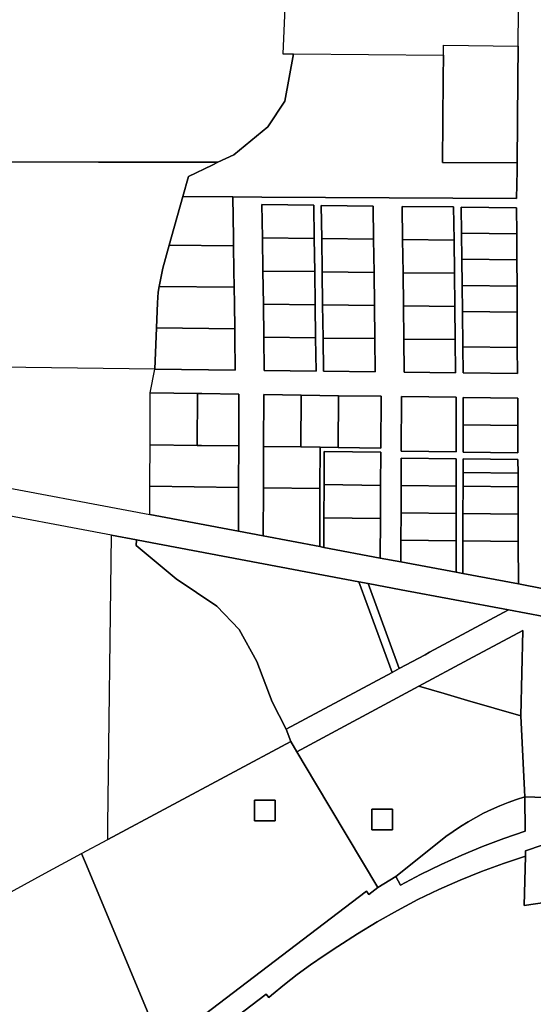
# Model space of a CAD drawing. Header units: feet. Extents: x 1432881 to 1462358, y 428034 to 438747.
# Tile 6 of 14: x 1455668 to 1456908, y 432739 to 435115. Entities that reach past the tile are written whole.
import ezdxf

# ---------------------------------------------------------------- set-up
doc = ezdxf.new("R2010")
doc.units = ezdxf.units.FT
doc.header["$MEASUREMENT"] = 0
doc.layers.add('SH_Minor_Grid_Line', color=247, linetype='Continuous')

msp = doc.modelspace()

# ---------------------------------------------------------------- linework, layer by layer
at = {"layer": 'SH_Minor_Grid_Line'}
for points in [[(1456311, 435217.1), (1456303.2, 435032.4), (1456329.3, 435032.2), (1456308.2, 434918.1), (1456267.3, 434856), (1456185, 434788.9), (1456146.6, 434770.5), (1455858.4, 434770.9), (1455562.9, 434771.3), (1455364.8, 434771.6), (1454060.2, 434773.4), (1454065, 435167.5)], [(1456933.2, 433741.5), (1456871.8, 433753.1), (1456871.5, 433855.3), (1456871.3, 433921.3), (1456871.1, 433987.3), (1456871, 434020.3), (1456870.8, 434053.3), (1456738.3, 434054.9), (1456738.3, 434021.9), (1456738.3, 433988.9), (1456738.2, 433922.9), (1456738.2, 433856.9), (1456738.2, 433778.2), (1456721.7, 433781.3), (1456721.7, 433857.1), (1456721.7, 433923.1), (1456721.8, 433989.1), (1456721.8, 434055.1), (1456589.2, 434056.7), (1456588.9, 433990.6), (1456588.6, 433924.7), (1456588.3, 433858.7), (1456588, 433806.4), (1456538.6, 433815.7), (1456539, 433910.9), (1456539.4, 433990.9), (1456539.8, 434070.9), (1456403.3, 434072.9), (1456402.9, 433992.9), (1456402.5, 433912.9), (1456402.2, 433841.4), (1456392.2, 433843.3), (1456392.8, 433983.1), (1456393.3, 434083.1), (1456436.8, 434082.4), (1456539.8, 434080.9), (1456540.4, 434205.9), (1456437.4, 434207.4), (1456347.4, 434208.8), (1456257.4, 434210.1), (1456256.8, 434085.1), (1456256.4, 433985.1), (1456255.8, 433868.9), (1456195.9, 433880.2), (1456196.4, 433986), (1456196.4, 433996), (1456196.8, 434086), (1456197.4, 434211), (1456107.4, 434212.3), (1456097.4, 434212.5), (1455982.9, 434214.2), (1455994.2, 434271.1), (1455994.2, 434271.3), (1456188.6, 434269), (1456187.4, 434349), (1456187.1, 434369), (1456186.2, 434429), (1456185.6, 434469.1), (1456185, 434509.1), (1456184.1, 434569.1), (1456183.8, 434589.1), (1456182.4, 434686.9), (1456252.8, 434686.4), (1456867.6, 434682.9), (1456868.7, 434750.5), (1456868.9, 434769.5), (1456870.7, 434971), (1456871.4, 435051), (1456873, 435227)], [(1455562.9, 434771.3), (1455858.4, 434770.9), (1456146.6, 434770.5), (1456132.6, 434763.8), (1456075.7, 434736), (1456062, 434687.6), (1456034.8, 434590.9), (1456029.2, 434570.9), (1456029.2, 434570.9), (1456013.4, 434514.9), (1456012.7, 434511.1), (1456004.8, 434471.2), (1456002.2, 434457.5), (1456001, 434431.3), (1455998.5, 434371.3), (1455997.6, 434351.3), (1455994.2, 434271.3), (1455994.2, 434271.1), (1455557.2, 434277.4)], [(1455554.1, 434001), (1455982.3, 433920.4), (1456195.9, 433880.2), (1456255.8, 433868.9), (1456392.2, 433843.3), (1456402.2, 433841.4), (1456538.6, 433815.7), (1456588, 433806.4), (1456721.7, 433781.3), (1456738.2, 433778.2), (1456871.8, 433753.1), (1456933.2, 433741.5)], [(1456933.3, 433674.3), (1456848.1, 433690.4), (1456588.9, 433739.1), (1456509.2, 433754.1), (1456486.5, 433758.4), (1455970.9, 433855.4), (1455949.8, 433859.3), (1455889.3, 433870.7), (1455739.6, 433898.9), (1455355.6, 433971.1)], [(1457393.8, 433222.6), (1456887.7, 433239.6), (1456887.4, 433239.7), (1456887.4, 433239.8), (1456886.6, 433255.7), (1456877.8, 433435), (1456882.9, 433641), (1456751.6, 433570.5), (1456631.8, 433506.3), (1456337.1, 433348.2), (1456322.3, 433373), (1456311.4, 433402.5), (1456566.9, 433539.5), (1456584.5, 433549), (1456646.5, 433582.2), (1456657.5, 433588.2), (1456848.1, 433690.4), (1456933.3, 433674.3)], [(1456011.9, 432636.2), (1456505.1, 433011.8), (1456511.2, 433003.9), (1456533, 433020.5), (1456576, 433047.1), (1456587.7, 433026.7), (1456636, 433052.2), (1456685.2, 433076.2), (1456735, 433098.6), (1456785.5, 433119.6), (1456836.6, 433138.9), (1456888.3, 433156.7), (1456887.4, 433239.7), (1456887.7, 433239.6), (1457393.8, 433222.6)], [(1456929.6, 433122.9), (1456888.9, 433108.8), (1456889, 433096.5), (1456835.8, 433078.8), (1456783.2, 433059.5), (1456731.3, 433038.5), (1456680, 433015.8), (1456629.5, 432991.5), (1456579.9, 432965.6), (1456531.1, 432938), (1456483.2, 432908.9), (1456436.2, 432878.3), (1456402.9, 432856.8), (1456370.2, 432834.3), (1456338.2, 432810.8), (1456306.9, 432786.4), (1456276.3, 432761.1), (1456269.1, 432755.6), (1456263.1, 432763.5), (1455864.5, 432459.8)], [(1455864.5, 432459.8), (1456263.1, 432763.5), (1456269.1, 432755.6), (1456276.3, 432761.1), (1456306.9, 432786.4), (1456338.2, 432810.8), (1456370.2, 432834.3), (1456402.9, 432856.8), (1456436.2, 432878.3), (1456483.2, 432908.9), (1456531.1, 432938), (1456579.9, 432965.6), (1456629.5, 432991.5), (1456680, 433015.8), (1456731.3, 433038.5), (1456783.2, 433059.5), (1456835.8, 433078.8), (1456889, 433096.5), (1456885.8, 432977.2), (1456979, 432991.2), (1457099, 432961.8), (1457126.6, 432894.4), (1457264.7, 432557.1)]]:
    msp.add_lwpolyline(points, dxfattribs=at)
for points in [[(1456691.5, 435053), (1456871.4, 435051), (1456870.7, 434971), (1456868.9, 434769.5), (1456688.9, 434769.8), (1456690.7, 434973), (1456691.2, 435029.3), (1456691.5, 435053)], [(1456691.2, 435029.3), (1456690.7, 434973), (1456688.9, 434769.8), (1456868.9, 434769.5), (1456868.7, 434750.5), (1456867.6, 434682.9), (1456252.8, 434686.4), (1456182.4, 434686.9), (1456062, 434687.6), (1456075.7, 434736), (1456132.6, 434763.8), (1456146.6, 434770.5), (1456185, 434788.9), (1456267.3, 434856), (1456308.2, 434918.1), (1456329.3, 435032.2), (1456691.2, 435029.3)], [(1456029.2, 434570.9), (1456034.8, 434590.9), (1456062, 434687.6), (1456182.4, 434686.9), (1456183.8, 434589.1), (1456184.1, 434569.1), (1456029.2, 434570.9)], [(1456378.1, 434666.8), (1456379.2, 434586.7), (1456253.9, 434588.2), (1456252.7, 434668.3), (1456378.1, 434666.8)], [(1456252.7, 434668.3), (1456253.9, 434588.2), (1456255, 434508.2), (1456256.2, 434428.2), (1456257.4, 434348.2), (1456258.6, 434268.2), (1456383.6, 434266.7), (1456382.5, 434346.7), (1456381.4, 434426.7), (1456380.3, 434506.7), (1456379.2, 434586.7), (1456378.1, 434666.8), (1456252.7, 434668.3)], [(1456396.1, 434666.5), (1456521.5, 434665), (1456522.5, 434585), (1456397.2, 434586.5), (1456396.1, 434666.5)], [(1456396.1, 434666.5), (1456397.2, 434586.5), (1456398.3, 434506.5), (1456399.4, 434426.5), (1456400.5, 434346.5), (1456401.6, 434266.4), (1456526.5, 434264.9), (1456525.5, 434345), (1456524.5, 434425), (1456523.5, 434505), (1456522.5, 434585), (1456521.5, 434665), (1456396.1, 434666.5)], [(1456715.5, 434662.7), (1456716.5, 434582.7), (1456592.5, 434584.2), (1456591.5, 434664.2), (1456715.5, 434662.7)], [(1456720.5, 434262.6), (1456719.5, 434342.6), (1456718.5, 434422.6), (1456717.5, 434502.7), (1456716.5, 434582.7), (1456715.5, 434662.7), (1456591.5, 434664.2), (1456592.5, 434584.2), (1456593.5, 434504.2), (1456594.5, 434424.1), (1456595.5, 434344.1), (1456596.5, 434264.1), (1456720.5, 434262.6)], [(1456868, 434597.9), (1456734.3, 434599.5), (1456733.5, 434662.5), (1456867.7, 434660.9), (1456868, 434597.9)], [(1456733.5, 434662.5), (1456734.3, 434599.5), (1456735.1, 434536.5), (1456735.9, 434473.5), (1456736.7, 434410.5), (1456737.7, 434325.4), (1456738.5, 434262.4), (1456869.5, 434260.8), (1456869.2, 434323.8), (1456868.9, 434408.9), (1456868.6, 434471.9), (1456868.3, 434534.9), (1456868, 434597.9), (1456867.7, 434660.9), (1456733.5, 434662.5)], [(1456868.3, 434534.9), (1456735.1, 434536.5), (1456734.3, 434599.5), (1456868, 434597.9), (1456868.3, 434534.9)], [(1456029.2, 434570.9), (1456184.1, 434569.1), (1456185, 434509.1), (1456185.6, 434469.1), (1456004.8, 434471.2), (1456012.7, 434511.1), (1456013.4, 434514.9), (1456029.2, 434570.9)], [(1456379.2, 434586.7), (1456380.3, 434506.7), (1456255, 434508.2), (1456253.9, 434588.2), (1456379.2, 434586.7)], [(1456398.3, 434506.5), (1456397.2, 434586.5), (1456522.5, 434585), (1456523.5, 434505), (1456398.3, 434506.5)], [(1456716.5, 434582.7), (1456717.5, 434502.7), (1456593.5, 434504.2), (1456592.5, 434584.2), (1456716.5, 434582.7)], [(1456868.6, 434471.9), (1456735.9, 434473.5), (1456735.1, 434536.5), (1456868.3, 434534.9), (1456868.6, 434471.9)], [(1456380.3, 434506.7), (1456381.4, 434426.7), (1456256.2, 434428.2), (1456255, 434508.2), (1456380.3, 434506.7)], [(1456398.3, 434506.5), (1456523.5, 434505), (1456524.5, 434425), (1456399.4, 434426.5), (1456398.3, 434506.5)], [(1456718.5, 434422.6), (1456594.5, 434424.1), (1456593.5, 434504.2), (1456717.5, 434502.7), (1456718.5, 434422.6)], [(1456185.6, 434469.1), (1456186.2, 434429), (1456187.1, 434369), (1455998.5, 434371.3), (1456001, 434431.3), (1456002.2, 434457.5), (1456004.8, 434471.2), (1456185.6, 434469.1)], [(1456868.9, 434408.9), (1456736.7, 434410.5), (1456735.9, 434473.5), (1456868.6, 434471.9), (1456868.9, 434408.9)], [(1456381.4, 434426.7), (1456382.5, 434346.7), (1456257.4, 434348.2), (1456256.2, 434428.2), (1456381.4, 434426.7)], [(1456399.4, 434426.5), (1456524.5, 434425), (1456525.5, 434345), (1456400.5, 434346.5), (1456399.4, 434426.5)], [(1456719.5, 434342.6), (1456595.5, 434344.1), (1456594.5, 434424.1), (1456718.5, 434422.6), (1456719.5, 434342.6)], [(1456869.2, 434323.8), (1456737.7, 434325.4), (1456736.7, 434410.5), (1456868.9, 434408.9), (1456869.2, 434323.8)], [(1456187.1, 434369), (1456187.4, 434349), (1456188.6, 434269), (1455994.2, 434271.3), (1455997.6, 434351.3), (1455998.5, 434371.3), (1456187.1, 434369)], [(1456382.5, 434346.7), (1456383.6, 434266.7), (1456258.6, 434268.2), (1456257.4, 434348.2), (1456382.5, 434346.7)], [(1456526.5, 434264.9), (1456401.6, 434266.4), (1456400.5, 434346.5), (1456525.5, 434345), (1456526.5, 434264.9)], [(1456719.5, 434342.6), (1456720.5, 434262.6), (1456596.5, 434264.1), (1456595.5, 434344.1), (1456719.5, 434342.6)], [(1456869.2, 434323.8), (1456869.5, 434260.8), (1456738.5, 434262.4), (1456737.7, 434325.4), (1456869.2, 434323.8)], [(1456096.8, 434087.5), (1455982.7, 434089.2), (1455982.9, 434214.2), (1456097.4, 434212.5), (1456096.8, 434087.5)], [(1456096.8, 434087.5), (1456097.4, 434212.5), (1456107.4, 434212.3), (1456197.4, 434211), (1456196.8, 434086), (1456106.8, 434087.3), (1456096.8, 434087.5)], [(1456256.8, 434085.1), (1456257.4, 434210.1), (1456347.4, 434208.8), (1456346.8, 434083.8), (1456256.8, 434085.1)], [(1456346.8, 434083.8), (1456347.4, 434208.8), (1456437.4, 434207.4), (1456436.8, 434082.4), (1456393.3, 434083.1), (1456346.8, 434083.8)], [(1456436.8, 434082.4), (1456437.4, 434207.4), (1456540.4, 434205.9), (1456539.8, 434080.9), (1456436.8, 434082.4)], [(1456589.9, 434205.2), (1456655.9, 434204.4), (1456721.9, 434203.6), (1456721.8, 434071.6), (1456655.5, 434072.4), (1456589.3, 434073.2), (1456589.9, 434205.2)], [(1456589.9, 434205.2), (1456589.3, 434073.2), (1456655.5, 434072.4), (1456721.8, 434071.6), (1456721.9, 434203.6), (1456655.9, 434204.4), (1456589.9, 434205.2)], [(1456738.3, 434137.4), (1456738.4, 434203.4), (1456804.4, 434202.6), (1456870.4, 434201.8), (1456870.6, 434135.8), (1456738.3, 434137.4)], [(1456870.8, 434069.8), (1456870.6, 434135.8), (1456870.4, 434201.8), (1456804.4, 434202.6), (1456738.4, 434203.4), (1456738.3, 434137.4), (1456738.3, 434071.4), (1456804.5, 434070.6), (1456870.8, 434069.8)], [(1456738.3, 434137.4), (1456870.6, 434135.8), (1456870.8, 434069.8), (1456804.5, 434070.6), (1456738.3, 434071.4), (1456738.3, 434137.4)], [(1456096.8, 434087.5), (1456106.8, 434087.3), (1456196.8, 434086), (1456196.4, 433996), (1456196.4, 433986), (1455982.4, 433989.2), (1455982.4, 433999.2), (1455982.7, 434089.2), (1456096.8, 434087.5)], [(1456393.3, 434083.1), (1456392.8, 433983.1), (1456256.4, 433985.1), (1456256.8, 434085.1), (1456346.8, 434083.8), (1456393.3, 434083.1)], [(1456402.9, 433992.9), (1456403.3, 434072.9), (1456539.8, 434070.9), (1456539.4, 433990.9), (1456402.9, 433992.9)], [(1456589.2, 434056.7), (1456721.8, 434055.1), (1456721.8, 433989.1), (1456588.9, 433990.6), (1456589.2, 434056.7)], [(1456738.3, 434021.9), (1456738.3, 434054.9), (1456870.8, 434053.3), (1456871, 434020.3), (1456738.3, 434021.9)], [(1456738.3, 434021.9), (1456871, 434020.3), (1456871.1, 433987.3), (1456738.3, 433988.9), (1456738.3, 434021.9)], [(1456196.4, 433986), (1456195.9, 433880.2), (1455982.3, 433920.4), (1455982.4, 433989.2), (1456196.4, 433986)], [(1456392.2, 433843.3), (1456255.8, 433868.9), (1456256.4, 433985.1), (1456392.8, 433983.1), (1456392.2, 433843.3)], [(1456402.9, 433992.9), (1456539.4, 433990.9), (1456539, 433910.9), (1456402.5, 433912.9), (1456402.9, 433992.9)], [(1456721.8, 433989.1), (1456721.7, 433923.1), (1456588.6, 433924.7), (1456588.9, 433990.6), (1456721.8, 433989.1)], [(1456871.3, 433921.3), (1456738.2, 433922.9), (1456738.3, 433988.9), (1456871.1, 433987.3), (1456871.3, 433921.3)], [(1456402.5, 433912.9), (1456539, 433910.9), (1456538.6, 433815.7), (1456402.2, 433841.4), (1456402.5, 433912.9)], [(1456721.7, 433923.1), (1456721.7, 433857.1), (1456588.3, 433858.7), (1456588.6, 433924.7), (1456721.7, 433923.1)], [(1456871.3, 433921.3), (1456871.5, 433855.3), (1456738.2, 433856.9), (1456738.2, 433922.9), (1456871.3, 433921.3)], [(1456322.3, 433373), (1455880.9, 433136.9), (1455881.2, 433171.2), (1455889.3, 433870.7), (1455949.8, 433859.3), (1455949.4, 433846), (1456045.5, 433765.6), (1456143.7, 433699.8), (1456198.1, 433643.4), (1456240.9, 433566.1), (1456277.5, 433469), (1456311.4, 433402.5), (1456322.3, 433373)], [(1455949.8, 433859.3), (1455970.9, 433855.4), (1456486.5, 433758.4), (1456566.9, 433539.5), (1456311.4, 433402.5), (1456277.5, 433469), (1456240.9, 433566.1), (1456198.1, 433643.4), (1456143.7, 433699.8), (1456045.5, 433765.6), (1455949.4, 433846), (1455949.8, 433859.3)], [(1456721.7, 433857.1), (1456721.7, 433781.3), (1456588, 433806.4), (1456588.3, 433858.7), (1456721.7, 433857.1)], [(1456871.8, 433753.1), (1456738.2, 433778.2), (1456738.2, 433856.9), (1456871.5, 433855.3), (1456871.8, 433753.1)], [(1456566.9, 433539.5), (1456486.5, 433758.4), (1456509.2, 433754.1), (1456584.5, 433549), (1456566.9, 433539.5)], [(1456584.5, 433549), (1456509.2, 433754.1), (1456588.9, 433739.1), (1456848.1, 433690.4), (1456657.5, 433588.2), (1456646.5, 433582.2), (1456584.5, 433549)], [(1456631.8, 433506.3), (1456751.6, 433570.5), (1456882.9, 433641), (1456877.8, 433435), (1456749.2, 433472.3), (1456692.5, 433488.7), (1456631.8, 433506.3)], [(1456533, 433020.5), (1456382.3, 433272.7), (1456337.1, 433348.2), (1456631.8, 433506.3), (1456692.5, 433488.7), (1456749.2, 433472.3), (1456877.8, 433435), (1456886.6, 433255.7), (1456887.4, 433239.8), (1456867, 433233.2), (1456846.9, 433225.9), (1456827, 433217.9), (1456807.4, 433209.3), (1456788.1, 433199.9), (1456769.1, 433189.9), (1456750.5, 433179.3), (1456732.3, 433168), (1456714.5, 433156.1), (1456697.1, 433143.6), (1456680.1, 433130.5), (1456576, 433047.1), (1456533, 433020.5)], [(1456322.3, 433373), (1456337.1, 433348.2), (1456382.3, 433272.7), (1456533, 433020.5), (1456511.2, 433003.9), (1456505.1, 433011.8), (1456011.9, 432636.2), (1455829, 433074.6), (1455817.4, 433102.5), (1455880.9, 433136.9), (1456322.3, 433373)], [(1456887.4, 433239.7), (1456888.3, 433156.7), (1456836.6, 433138.9), (1456785.5, 433119.6), (1456735, 433098.6), (1456685.2, 433076.2), (1456636, 433052.2), (1456587.7, 433026.7), (1456576, 433047.1), (1456680.1, 433130.5), (1456697.1, 433143.6), (1456714.5, 433156.1), (1456732.3, 433168), (1456750.5, 433179.3), (1456769.1, 433189.9), (1456788.1, 433199.9), (1456807.4, 433209.3), (1456827, 433217.9), (1456846.9, 433225.9), (1456867, 433233.2), (1456887.4, 433239.8), (1456887.4, 433239.7)], [(1456284.9, 433231.8), (1456284.9, 433181.8), (1456234.9, 433181.8), (1456234.9, 433231.8), (1456284.9, 433231.8)], [(1456234.9, 433231.8), (1456234.9, 433181.8), (1456284.9, 433181.8), (1456284.9, 433231.8), (1456234.9, 433231.8)], [(1456518.1, 433159.9), (1456568.1, 433159.9), (1456568.1, 433209.9), (1456518.1, 433209.9), (1456518.1, 433159.9)], [(1456518.1, 433159.9), (1456518.1, 433209.9), (1456568.1, 433209.9), (1456568.1, 433159.9), (1456518.1, 433159.9)], [(1457382.1, 432885.8), (1457126.6, 432894.4), (1457099, 432961.8), (1456979, 432991.2), (1456885.8, 432977.2), (1456889, 433096.5), (1456888.9, 433108.8), (1456929.6, 433122.9), (1456970.8, 433135.6), (1457012.3, 433147), (1457054.2, 433157), (1457096.5, 433165.6), (1457139, 433172.8), (1457181.7, 433178.6), (1457224.5, 433183), (1457267.5, 433185.9), (1457392.5, 433185.2), (1457382.1, 432885.8)], [(1455339.4, 432082.7), (1455340, 432120.9), (1455346.7, 432566.3), (1455347.2, 432604.1), (1455526.1, 432700.8), (1455528.4, 432911.7), (1455528.8, 432945.8), (1455729.9, 433055.1), (1455817.4, 433102.5), (1455829, 433074.6), (1456011.9, 432636.2), (1456012.6, 432634.4), (1455657.7, 432364.2), (1455591.2, 432312), (1455526.3, 432257.9), (1455462.9, 432202), (1455401.2, 432144.2), (1455341.3, 432084.6), (1455339.4, 432082.7)]]:
    msp.add_lwpolyline(points, close=True, dxfattribs=at)

doc.saveas('drawing.dxf')
